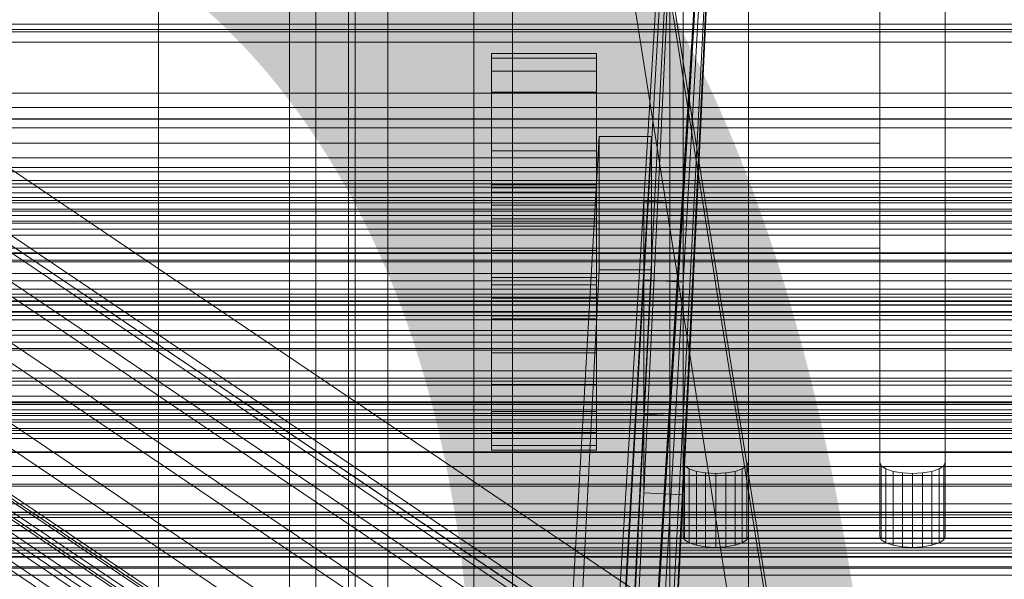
# Model space of a CAD drawing. Header units: millimetres. Extents: x -3490 to 61924, y -72580 to 6847.
# Tile 102 of 256: x -206 to -130, y -35025 to -34983. Entities that reach past the tile are written whole.
import ezdxf

# ---------------------------------------------------------------- set-up
doc = ezdxf.new("R2010")
doc.units = ezdxf.units.MM
for name, color, linetype, lineweight in [('COTAS_O', 1, 'Continuous', 0), ('COTAS_P', 1, 'Continuous', 0), ('frontal_bajante_movil', 7, 'Continuous', 0), ('frontal_C01', 7, 'Continuous', 0), ('frontal_C02', 7, 'Continuous', 0), ('frontal_C03', 7, 'Continuous', 0), ('frontal_C05', 7, 'Continuous', 0), ('frontal_mix-C02', 7, 'Continuous', 0), ('frontal_secador', 7, 'Continuous', 0)]:
    doc.layers.add(name, color=color, linetype=linetype, lineweight=lineweight)
doc.dimstyles.new('R19_100', dxfattribs={"dimtxt": 250, "dimasz": 150, "dimexe": 150, "dimexo": 80, "dimgap": 100, "dimtad": 1, "dimtih": 1, "dimtoh": 1, "dimdsep": 46, "dimcen": 0.09, "dimadec": 0, "dimazin": 0, "dimtfac": 1, "dimtdec": 4, "dimtofl": 0, "dimtmove": 0, "dimatfit": 3, "dimfxl": 1, "dimtolj": 1, "dimtzin": 0, "dimarcsym": 0})

# ---------------------------------------------------------------- blocks, each defined once
blk = doc.blocks.new('DIM_R29_52')
at = {"layer": 'COTAS_P'}
for p, q in [((-1750, -34600), (-1600, -34555)), ((2600, -34600), (2450, -34555)), ((-1750, -35500), (-1750, -34600)), ((-1750, -34600), (2600, -34600)), ((-1750, -34600), (-1600, -34645)), ((2600, -34600), (2450, -34645)), ((2600, -35500), (2600, -34600))]:
    blk.add_line(p, q, dxfattribs=at)
blk.add_text('4350 P', height=250, dxfattribs=at).set_placement((425, -34500))
blk = doc.blocks.new('DIM_R29_59')
at = {"layer": 'COTAS_O'}
for p, q in [((-1850, -34900), (-1850, -35600)), ((-150, -34900), (-150, -35600)), ((-1850, -35600), (-1700, -35555)), ((-150, -35600), (-300, -35555)), ((-150, -35600), (-1850, -35600)), ((-1850, -35600), (-1700, -35645)), ((-150, -35600), (-300, -35645))]:
    blk.add_line(p, q, dxfattribs=at)
blk.add_text('1700 O', height=250, rotation=180, dxfattribs=at).set_placement((-1000, -35700))
blk = doc.blocks.new('DIM_R29_63')
at = {"layer": 'COTAS_O'}
for p, q in [((-1480, -35300), (-1330, -35255)), ((490, -35300), (340, -35255)), ((-1480, -36000), (-1480, -35300)), ((-1480, -35300), (490, -35300)), ((-1480, -35300), (-1330, -35345)), ((490, -35300), (340, -35345)), ((490, -36000), (490, -35300))]:
    blk.add_line(p, q, dxfattribs=at)
blk.add_text('1970 O', height=250, dxfattribs=at).set_placement((-495, -35200))
blk = doc.blocks.new('DIM_R29_65')
at = {"layer": 'COTAS_O'}
for p, q in [((-1400, -35300), (-1250, -35255)), ((1400, -35300), (1250, -35255)), ((-1400, -36000), (-1400, -35300)), ((-1400, -35300), (1400, -35300)), ((-1400, -35300), (-1250, -35345)), ((1400, -35300), (1250, -35345)), ((1400, -36000), (1400, -35300))]:
    blk.add_line(p, q, dxfattribs=at)
blk.add_text('2800 O', height=250, dxfattribs=at).set_placement((0, -35200))
blk = doc.blocks.new('DIM_R29_66')
at = {"layer": 'COTAS_P'}
for p, q in [((-305, -34680), (395, -34680)), ((395, -34680), (350, -34830)), ((395, -36000), (395, -34680)), ((395, -34680), (440, -34830)), ((395, -36000), (350, -35850)), ((395, -36000), (440, -35850)), ((-305, -36000), (395, -36000))]:
    blk.add_line(p, q, dxfattribs=at)
blk.add_text('1320 P', height=250, rotation=90, dxfattribs=at).set_placement((295, -35340))
blk = doc.blocks.new('DIM_R29_67')
at = {"layer": 'COTAS_P'}
for p, q in [((-305, -35300), (-155, -35255)), ((345, -35300), (195, -35255)), ((-305, -36000), (-305, -35300)), ((-305, -35300), (345, -35300)), ((-305, -35300), (-155, -35345)), ((345, -35300), (195, -35345)), ((345, -36000), (345, -35300))]:
    blk.add_line(p, q, dxfattribs=at)
blk.add_text('650 P', height=250, dxfattribs=at).set_placement((20, -35200))

msp = doc.modelspace()

# ---------------------------------------------------------------- linework, layer by layer
at = {"layer": 'frontal_bajante_movil'}
for p, q in [((-195, -35227.232), (-195, -34680)), ((-183, -34680), (-183, -35227.232)), ((-180, -35227.232), (-180, -34680)), ((-195, -34682.819), (-195, -35230.051)), ((-183, -35230.051), (-183, -34682.819)), ((-185, -34808.457), (-185, -35355.689)), ((-183, -35356.81), (-183, -34809.578)), ((-180, -34809.578), (-180, -35356.81)), ((-185, -35393.277), (-185, -34846.045)), ((-180, -34885.505), (-180, -35159.121)), ((-180, -35164.759), (-180, -34891.143)), ((-168, -34891.143), (-168, -35164.759)), ((-180, -35170.397), (-180, -34896.781)), ((-180, -34902.42), (-180, -35176.036)), ((-168, -35176.036), (-168, -34902.42)), ((-156, -34902.42), (-156, -35176.036)), ((-180, -35775), (-180, -34903.821)), ((-170.939, -34903.924), (-170.939, -35177.54)), ((-82.939, -35460.565), (-170.939, -34903.924)), ((-168, -34903.359), (-80, -35460)), ((-168, -35176.975), (-168, -34903.359)), ((-168, -34904.675), (-80, -35461.315)), ((-168, -34905.239), (-168, -35178.855)), ((-156, -35178.855), (-156, -34905.239)), ((-155, -35016.328), (-155, -34966.735)), ((-150, -34966.735), (-150, -35016.328)), ((-140, -35016.328), (-140, -34966.735)), ((-135, -34966.735), (-135, -35016.328)), ((-155, -34972.373), (-155, -35021.966)), ((-150, -35021.966), (-150, -34972.373)), ((-140, -34972.373), (-140, -35021.966)), ((-135, -35021.966), (-135, -34972.373)), ((-250, -34992), (-140, -34992)), ((-140, -35000), (-140, -34992)), ((-250, -35000), (-140, -35000)), ((-154.878, -35016.592), (-155, -35016.328)), ((-155, -35021.966), (-155, -35016.328)), ((-150, -35016.328), (-150.122, -35016.592)), ((-150, -35021.966), (-150, -35016.328)), ((-139.878, -35016.592), (-140, -35016.328)), ((-140, -35021.966), (-140, -35016.328)), ((-135, -35016.328), (-135.122, -35016.592)), ((-135, -35021.966), (-135, -35016.328)), ((-154.523, -35016.83), (-154.878, -35016.592)), ((-154.878, -35022.23), (-154.878, -35016.592)), ((-153.969, -35017.019), (-154.523, -35016.83)), ((-154.523, -35022.468), (-154.523, -35016.83)), ((-153.273, -35017.141), (-153.969, -35017.019)), ((-153.969, -35022.658), (-153.969, -35017.019)), ((-152.5, -35017.183), (-153.273, -35017.141)), ((-153.273, -35022.779), (-153.273, -35017.141)), ((-151.727, -35017.141), (-152.5, -35017.183)), ((-152.5, -35022.821), (-152.5, -35017.183)), ((-151.031, -35017.019), (-151.727, -35017.141)), ((-151.727, -35022.779), (-151.727, -35017.141)), ((-150.477, -35016.83), (-151.031, -35017.019)), ((-151.031, -35022.658), (-151.031, -35017.019)), ((-150.122, -35016.592), (-150.477, -35016.83)), ((-150.477, -35022.468), (-150.477, -35016.83)), ((-150.122, -35022.23), (-150.122, -35016.592)), ((-139.523, -35016.83), (-139.878, -35016.592)), ((-139.878, -35022.23), (-139.878, -35016.592)), ((-138.969, -35017.019), (-139.523, -35016.83)), ((-139.523, -35022.468), (-139.523, -35016.83)), ((-138.273, -35017.141), (-138.969, -35017.019)), ((-138.969, -35022.658), (-138.969, -35017.019)), ((-137.5, -35017.183), (-138.273, -35017.141)), ((-138.273, -35022.779), (-138.273, -35017.141)), ((-136.727, -35017.141), (-137.5, -35017.183)), ((-137.5, -35022.821), (-137.5, -35017.183)), ((-136.031, -35017.019), (-136.727, -35017.141)), ((-136.727, -35022.779), (-136.727, -35017.141)), ((-135.477, -35016.83), (-136.031, -35017.019)), ((-136.031, -35022.658), (-136.031, -35017.019)), ((-135.122, -35016.592), (-135.477, -35016.83)), ((-135.477, -35022.468), (-135.477, -35016.83)), ((-135.122, -35022.23), (-135.122, -35016.592)), ((-155, -35021.966), (-154.878, -35022.23)), ((-154.878, -35022.23), (-154.523, -35022.468)), ((-154.523, -35022.468), (-153.969, -35022.658)), ((-151.031, -35022.658), (-150.477, -35022.468)), ((-150.477, -35022.468), (-150.122, -35022.23)), ((-150.122, -35022.23), (-150, -35021.966)), ((-140, -35021.966), (-139.878, -35022.23)), ((-139.878, -35022.23), (-139.523, -35022.468)), ((-139.523, -35022.468), (-138.969, -35022.658)), ((-136.031, -35022.658), (-135.477, -35022.468)), ((-135.477, -35022.468), (-135.122, -35022.23)), ((-135.122, -35022.23), (-135, -35021.966)), ((-153.969, -35022.658), (-153.273, -35022.779)), ((-153.273, -35022.779), (-152.5, -35022.821)), ((-152.5, -35022.821), (-151.727, -35022.779)), ((-151.727, -35022.779), (-151.031, -35022.658)), ((-138.969, -35022.658), (-138.273, -35022.779)), ((-138.273, -35022.779), (-137.5, -35022.821)), ((-137.5, -35022.821), (-136.727, -35022.779)), ((-136.727, -35022.779), (-136.031, -35022.658))]:
    msp.add_line(p, q, dxfattribs=at)
at = {"layer": 'frontal_C01'}
for p, q in [((-332.629, -34915.086), (-148.32, -35039.42)), ((-331.181, -34914.736), (-146.872, -35039.071)), ((-330.692, -34915.826), (-146.383, -35040.161)), ((-334.938, -34916.851), (-150.629, -35041.185)), ((-355.53, -34918.55), (-141.731, -35062.779)), ((-355.017, -34918.427), (-141.218, -35062.655)), ((-354.844, -34918.813), (-141.045, -35063.041)), ((-331.197, -34918.281), (-146.887, -35042.616)), ((-356.348, -34919.176), (-142.549, -35063.404)), ((-355.022, -34919.683), (-141.224, -35063.911)), ((-357.415, -34920.26), (-143.617, -35064.489)), ((-337.95, -34919.911), (-153.641, -35044.246)), ((-355.541, -34920.977), (-141.742, -35065.205)), ((-358.659, -34921.73), (-144.861, -35065.958)), ((-332.659, -34921.934), (-148.35, -35046.269)), ((-356.363, -34922.608), (-142.565, -35066.836)), ((-341.461, -34924.058), (-157.152, -35048.393)), ((-334.981, -34926.536), (-150.672, -35050.87)), ((-160.922, -35053.344), (-345.231, -34929.009)), ((-338.003, -34931.772), (-153.694, -35056.107)), ((-130, -35045.418), (-228.298, -34979.106)), ((-450, -34984.295), (450, -34984.295)), ((-228.298, -34984.887), (-130, -35051.199)), ((450, -34995.08), (-450, -34995.08)), ((450, -35017.999), (-450, -35017.999))]:
    msp.add_line(p, q, dxfattribs=at)
at = {"layer": 'frontal_C02'}
for p, q in [((450, -34982.905), (-450, -34982.905)), ((-450, -34994.827), (450, -34994.827)), ((-311.15, -35003.741), (311.15, -35003.741)), ((-311.15, -35004.337), (311.15, -35004.337)), ((-311.15, -35004.874), (311.15, -35004.874)), ((-311.15, -35006.623), (311.15, -35006.623)), ((-311.15, -35007.66), (311.15, -35007.66)), ((-311.15, -35010.441), (311.15, -35010.441)), ((-311.15, -35011.908), (311.15, -35011.908)), ((-311.15, -35015.532), (311.15, -35015.532)), ((-311.15, -35017.329), (311.15, -35017.329)), ((-440, -35020.127), (440, -35020.127)), ((-440, -35020.339), (440, -35020.339)), ((-440, -35020.529), (440, -35020.529)), ((-440, -35021.148), (440, -35021.148)), ((-440, -35021.516), (440, -35021.516)), ((311.15, -35021.549), (-311.15, -35021.549)), ((-440, -35022.501), (440, -35022.501)), ((-440, -35023.021), (440, -35023.021)), ((-311.15, -35023.553), (311.15, -35023.553)), ((-440, -35024.305), (440, -35024.305)), ((-440, -35024.942), (440, -35024.942))]:
    msp.add_line(p, q, dxfattribs=at)
at = {"layer": 'frontal_C03'}
for p, q in [((-1250, -34983.32), (1250, -34983.32)), ((-1250, -34988.167), (1250, -34988.167)), ((1250, -34989.279), (-1250, -34989.279)), ((-1250, -34990.123), (1250, -34990.123)), ((1250, -34990.16), (-1250, -34990.16)), ((1250, -34990.814), (-1250, -34990.814)), ((1250, -34993.121), (-1250, -34993.121)), ((-1250, -34994.178), (1250, -34994.178)), ((1500, -34995.334), (-1500, -34995.334)), ((-1268, -34996.141), (1268, -34996.141)), ((-1250, -34995.768), (1250, -34995.768)), ((-1268, -34996.365), (1268, -34996.365)), ((-1268, -34996.53), (1268, -34996.53)), ((1250, -34997.031), (-1250, -34997.031)), ((-1268, -34997.187), (1268, -34997.187)), ((-1268, -34997.505), (1268, -34997.505)), ((-1268, -34998.551), (1268, -34998.551)), ((1250, -34997.949), (-1250, -34997.949)), ((1250, -34998.088), (-1250, -34998.088)), ((-1268, -34999), (1268, -34999)), ((-1268, -35000.363), (1268, -35000.363)), ((1250, -35000.395), (-1250, -35000.395)), ((-1268, -35000.913), (1268, -35000.913)), ((1250, -35001.049), (-1250, -35001.049)), ((1250, -35001.93), (-1250, -35001.93)), ((-1268, -35002.501), (1268, -35002.501)), ((1268, -35003.114), (-1268, -35003.114)), ((-1500, -35004.317), (1500, -35004.317)), ((-1250, -35004.006), (1250, -35004.006)), ((1530, -35005.129), (-1530, -35005.129)), ((-1268, -35004.818), (1268, -35004.818)), ((-1268, -35005.453), (1268, -35005.453)), ((-1250, -35006.264), (1250, -35006.264)), ((-1268, -35007.156), (1268, -35007.156)), ((-1268, -35007.77), (1268, -35007.77)), ((-1268, -35009.357), (1268, -35009.357)), ((1530, -35010.129), (-1530, -35010.129)), ((-1268, -35009.907), (1268, -35009.907)), ((-1268, -35011.271), (1268, -35011.271)), ((-1268, -35011.72), (1268, -35011.72)), ((1250, -35011.737), (-1250, -35011.737)), ((-1268, -35012.766), (1268, -35012.766)), ((-1250, -35012.322), (1250, -35012.322)), ((1250, -35012.618), (-1250, -35012.618)), ((-1268, -35013.083), (1268, -35013.083)), ((1250, -35013.271), (-1250, -35013.271)), ((-1268, -35013.741), (1268, -35013.741)), ((-1268, -35013.905), (1268, -35013.905)), ((-1268, -35014.13), (1268, -35014.13)), ((-1250, -35014.503), (1250, -35014.503)), ((1250, -35015.579), (-1250, -35015.579)), ((-1250, -35016.636), (1250, -35016.636)), ((1250, -35019.488), (-1250, -35019.488)), ((-1250, -35020.147), (1250, -35020.147)), ((1250, -35020.546), (-1250, -35020.546)), ((-1250, -35022.103), (1250, -35022.103)), ((1250, -35022.853), (-1250, -35022.853)), ((1250, -35023.506), (-1250, -35023.506)), ((1250, -35024.388), (-1250, -35024.388))]:
    msp.add_line(p, q, dxfattribs=at)
at = {"layer": 'frontal_C05'}
for p, q in [((-180.5, -34800), (-180.5, -35992)), ((-177.5, -35992), (-177.5, -34800))]:
    msp.add_line(p, q, dxfattribs=at)
at = {"layer": 'frontal_mix-C02'}
for p, q in [((-170, -35240.004), (-150, -34913.701)), ((-150, -34913.937), (-170, -35329.168)), ((-150, -34915), (-170, -35241.303)), ((-170, -35330.23), (-150, -34915)), ((-152.997, -34914.856), (-157.997, -35012.661)), ((-157.997, -35018.663), (-152.997, -34914.856)), ((-152.996, -34914.847), (-157.996, -35002.425)), ((-157.996, -35012.652), (-152.996, -34914.847)), ((-152.995, -34914.829), (-157.995, -34996.405)), ((-157.995, -35002.407), (-152.995, -34914.829)), ((-150, -34915), (-155, -35018.808)), ((-155, -35012.805), (-150, -34915)), ((-155, -35002.578), (-150, -34915)), ((-155, -34996.576), (-150, -34915)), ((-169.6, -34985.504), (-169.6, -34985.163)), ((-169.6, -34985.163), (-161.6, -34985.163)), ((-169.6, -34986.503), (-169.6, -34985.504)), ((-169.6, -34985.504), (-161.6, -34985.504)), ((-161.6, -34985.504), (-161.6, -34985.163)), ((-161.6, -34986.503), (-161.6, -34985.504)), ((-169.6, -34988.092), (-169.6, -34986.503)), ((-169.6, -34986.503), (-161.6, -34986.503)), ((-161.6, -34988.092), (-161.6, -34986.503)), ((-169.6, -34990.163), (-169.6, -34988.092)), ((-169.6, -34988.092), (-161.6, -34988.092)), ((-161.6, -34990.163), (-161.6, -34988.092)), ((-169.6, -34992.575), (-169.6, -34990.163)), ((-169.6, -34990.163), (-161.6, -34990.163)), ((-161.6, -34992.575), (-161.6, -34990.163)), ((-161.4, -34991.482), (-172.6, -35186.164)), ((-168.6, -35186.164), (-157.4, -34991.482)), ((-161.4, -35001.655), (-161.4, -34991.482)), ((-157.4, -34991.482), (-161.4, -34991.482)), ((-157.4, -34991.482), (-157.4, -35001.655)), ((-169.6, -34992.575), (-169.6, -34995.163)), ((-169.6, -34992.575), (-161.6, -34992.575)), ((-161.6, -34995.163), (-161.6, -34992.575)), ((-169.6, -34995.163), (-169.6, -34997.751)), ((-161.6, -34995.163), (-169.6, -34995.163)), ((-169.6, -34995.73), (-169.6, -34995.39)), ((-169.6, -34995.39), (-161.6, -34995.39)), ((-161.6, -34995.163), (-161.6, -34997.751)), ((-161.6, -34995.73), (-161.6, -34995.39)), ((-169.6, -34996.729), (-169.6, -34995.73)), ((-169.6, -34995.73), (-161.6, -34995.73)), ((-161.6, -34996.729), (-161.6, -34995.73)), ((-169.6, -34998.319), (-169.6, -34996.729)), ((-169.6, -34996.729), (-161.6, -34996.729)), ((-157.995, -34996.403), (-167.995, -35159.555)), ((-165, -35159.727), (-155, -34996.576)), ((-161.6, -34998.319), (-161.6, -34996.729)), ((-157.995, -34996.405), (-157.995, -35002.407)), ((-155, -34996.576), (-157.995, -34996.405)), ((-155, -35002.578), (-155, -34996.576)), ((-169.6, -34997.751), (-169.6, -35000.163)), ((-169.6, -34997.751), (-161.6, -34997.751)), ((-161.6, -34997.751), (-161.6, -35000.163)), ((-169.6, -35000.39), (-169.6, -34998.319)), ((-169.6, -34998.319), (-161.6, -34998.319)), ((-161.6, -35000.39), (-161.6, -34998.319)), ((-169.6, -35000.163), (-169.6, -35002.234)), ((-169.6, -35000.163), (-161.6, -35000.163)), ((-169.6, -35002.801), (-169.6, -35000.39)), ((-169.6, -35000.39), (-161.6, -35000.39)), ((-161.6, -35000.163), (-161.6, -35002.234)), ((-161.6, -35002.801), (-161.6, -35000.39)), ((-172.6, -35222.232), (-161.4, -35001.655)), ((-169.6, -35002.234), (-169.6, -35003.823)), ((-169.6, -35002.234), (-161.6, -35002.234)), ((-157.4, -35001.655), (-168.6, -35222.232)), ((-161.6, -35002.234), (-161.6, -35003.823)), ((-161.4, -35001.655), (-157.4, -35001.655)), ((-169.6, -35002.801), (-169.6, -35005.39)), ((-169.6, -35002.801), (-161.6, -35002.801)), ((-167.995, -35177.563), (-157.995, -35002.406)), ((-155, -35002.578), (-165, -35177.735)), ((-161.6, -35005.39), (-161.6, -35002.801)), ((-157.996, -35002.425), (-157.996, -35012.652)), ((-155, -35002.578), (-157.996, -35002.425)), ((-155, -35002.578), (-157.995, -35002.407)), ((-155, -35012.805), (-155, -35002.578)), ((-169.6, -35003.823), (-169.6, -35004.822)), ((-169.6, -35003.823), (-161.6, -35003.823)), ((-161.6, -35003.823), (-161.6, -35004.822)), ((-169.6, -35004.822), (-169.6, -35005.163)), ((-169.6, -35004.822), (-161.6, -35004.822)), ((-169.6, -35005.163), (-161.6, -35005.163)), ((-161.6, -35004.822), (-161.6, -35005.163)), ((-169.6, -35005.39), (-169.6, -35007.978)), ((-161.6, -35005.39), (-169.6, -35005.39)), ((-161.6, -35005.39), (-161.6, -35007.978)), ((-169.6, -35007.978), (-169.6, -35010.39)), ((-169.6, -35007.978), (-161.6, -35007.978)), ((-161.6, -35007.978), (-161.6, -35010.39)), ((-169.6, -35010.39), (-169.6, -35012.461)), ((-169.6, -35010.39), (-161.6, -35010.39)), ((-161.6, -35010.39), (-161.6, -35012.461)), ((-169.6, -35012.461), (-169.6, -35014.05)), ((-169.6, -35012.461), (-161.6, -35012.461)), ((-157.997, -35012.663), (-167.997, -35208.273)), ((-165, -35208.415), (-155, -35012.805)), ((-161.6, -35012.461), (-161.6, -35014.05)), ((-157.997, -35012.661), (-157.997, -35018.663)), ((-155, -35012.805), (-157.997, -35012.661)), ((-157.997, -35018.666), (-157.997, -35012.663)), ((-155, -35012.805), (-157.996, -35012.652)), ((-155, -35018.808), (-155, -35012.805)), ((-169.6, -35014.05), (-169.6, -35015.049)), ((-169.6, -35014.05), (-161.6, -35014.05)), ((-161.6, -35014.05), (-161.6, -35015.049)), ((-169.6, -35015.049), (-169.6, -35015.39)), ((-169.6, -35015.049), (-161.6, -35015.049)), ((-161.6, -35015.049), (-161.6, -35015.39)), ((-169.6, -35015.39), (-161.6, -35015.39)), ((-167.997, -35226.281), (-157.997, -35018.666)), ((-155, -35018.808), (-165, -35226.423)), ((-155, -35018.808), (-157.997, -35018.663)), ((-157.997, -35018.666), (-155, -35018.808))]:
    msp.add_line(p, q, dxfattribs=at)
at = {"layer": 'frontal_secador'}
for p, q in [((-1360, -34983.5), (1360, -34983.5)), ((-1250, -34983.5), (1250, -34983.5)), ((1360, -34993.853), (-1360, -34993.853)), ((1360, -35003.5), (-1360, -35003.5)), ((1250, -35004.076), (-1250, -35004.076)), ((1360, -35011.784), (-1360, -35011.784)), ((1360, -35018.141), (-1360, -35018.141)), ((1360, -35022.137), (-1360, -35022.137)), ((1250, -35023.25), (-1250, -35023.25)), ((1360, -35023.5), (-1360, -35023.5))]:
    msp.add_line(p, q, dxfattribs=at)

# ---------------------------------------------------------------- dimensions: what is measured, and where the dimension line sits
at = {"layer": 'COTAS_O'}
for p1, p2, picture, middle in [((-150, -34900), (-1850, -34900), 'DIM_R29_59', (-1000, -35600)), ((-1480, -36000), (490, -36000), 'DIM_R29_63', (-495, -35300)), ((-1400, -36000), (1400, -36000), 'DIM_R29_65', (0, -35300))]:
    dim = msp.add_aligned_dim(p1=p1, p2=p2, distance=700, text='<> O', dimstyle='R19_100', dxfattribs=at)
    dim.commit()
    dim.dimension.update_dxf_attribs({"geometry": picture, "text_midpoint": middle})
at = {"layer": 'COTAS_P'}
for p1, p2, distance, picture, middle in [((-1750, -35500), (2600, -35500), 900, 'DIM_R29_52', (425, -34600)), ((-305, -36000), (-305, -34680), -700, 'DIM_R29_66', (395, -35340)), ((-305, -36000), (345, -36000), 700, 'DIM_R29_67', (20, -35300))]:
    dim = msp.add_aligned_dim(p1=p1, p2=p2, distance=distance, text='<> P', dimstyle='R19_100', dxfattribs=at)
    dim.commit()
    dim.dimension.update_dxf_attribs({"geometry": picture, "text_midpoint": middle})

doc.saveas('drawing.dxf')
